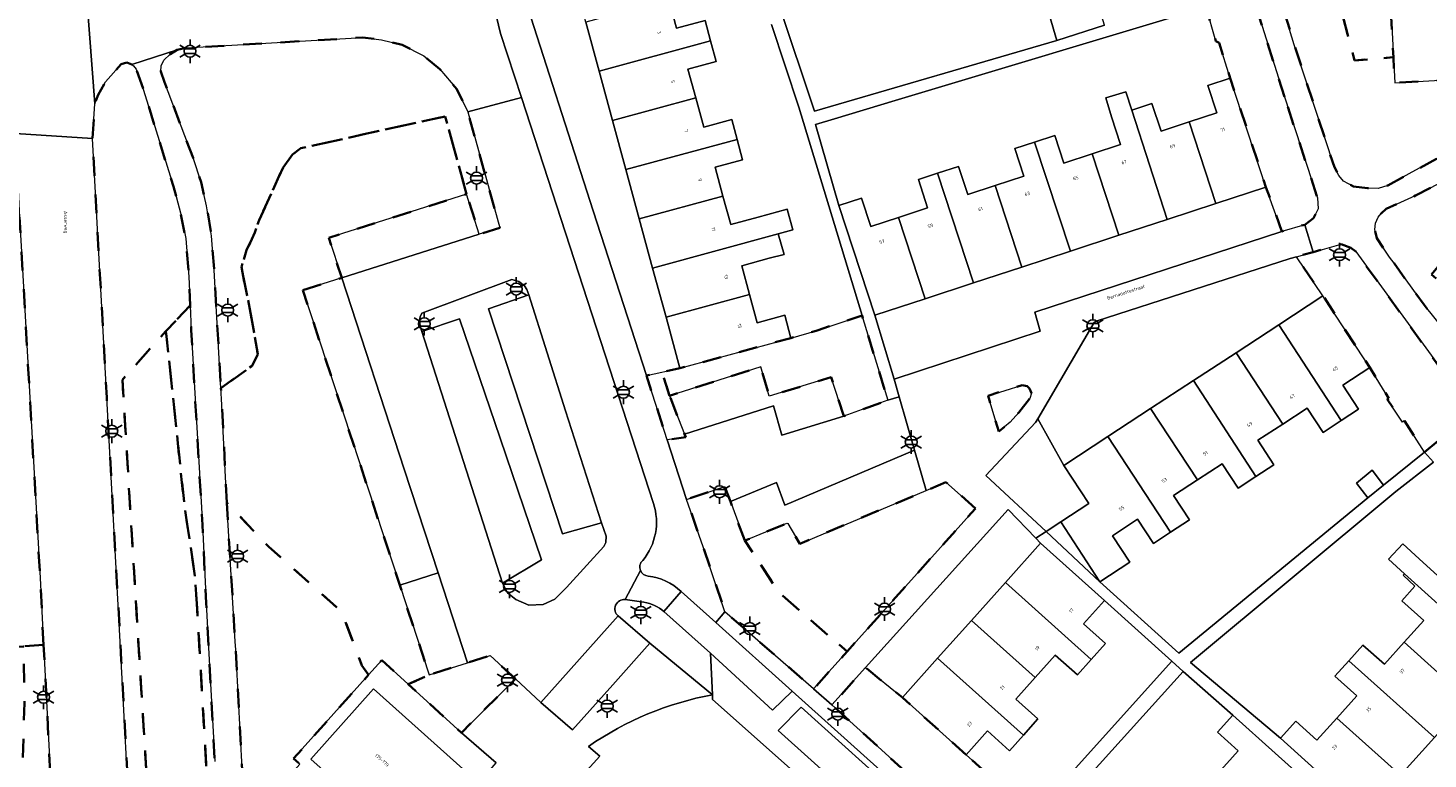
# Model space of a CAD drawing. Extents: x 105780 to 185197, y 477999 to 525027.
# Tile 106 of 256: x 106486 to 106635, y 479739 to 479817. Entities that reach past the tile are written whole.
import ezdxf
from ezdxf.enums import TextEntityAlignment as Align

# ---------------------------------------------------------------- set-up
doc = ezdxf.new("R2010")
doc.units = 0
doc.linetypes.add('XX-HIDDEN', pattern=[4, 2, -2])
for name, color, linetype, lineweight in [('B-GV-GR-HAAG_01-G', 252, 'GR-HAAG1', 13), ('B-GV-GR-MATERIAALGRENS-G', 252, 'XX-HIDDEN', 35), ('B-RO-IE-MEUBILAIR_WEGMEUBILAIR-S', 252, 'Continuous', 25), ('B-XX-KG-KADASTRAAL_BEBOUWING-G', 252, 'Continuous', 20), ('B1-WE-OG-BEBOUWING-T18', 7, 'Continuous', 18), ('B1-WE-OG-TERREIN_ERF-GV', 252, 'Continuous', 18), ('B1-WE-OG-TOPOGRAFIE-T18', 10, 'Continuous', 18), ('B1-WE-VH-VERHARDING_ASFALT-GV', 252, 'Continuous', 18), ('B1-WE-VH-VERHARDING_BETONSTRAATSTEEN-GV', 252, 'Continuous', 18), ('B1-WE-VH-VERHARDING_TEGEL-GV', 252, 'Continuous', 18)]:
    doc.layers.add(name, color=color, linetype=linetype, lineweight=lineweight)
doc.styles.add('NLCS-ISO', font='NLCS-ISO.ttf')
doc.styles.add('NLCS-ISO-M200-T18', font='NLCS-ISO.ttf', dxfattribs={"height": 0.36})
doc.linetypes.add('GR-HAAG1', pattern='A,6,[176,NLCS.shx,S=0.125,R=0,X=0,Y=0],-2', length=8)

# ---------------------------------------------------------------- blocks, each defined once
blk = doc.blocks.new('B-SIE-WEG_LICHTMAST-SO')
at = {"ltscale": 0.1}
for p, q in [((-1.1, 0.63), (-2.19, 1.27)), ((0, 1.27), (0, 2.53)), ((1.1, 0.63), (2.19, 1.27)), ((-1.1, -0.63), (-2.19, -1.27)), ((0, -1.27), (0, -2.53)), ((1.1, -0.63), (2.19, -1.27))]:
    blk.add_line(p, q, dxfattribs=at)
at = {"flags": 128}
for points in [[(-1.16, 0.5), (1.16, 0.5)], [(-1.16, -0.5), (1.16, -0.5)]]:
    blk.add_lwpolyline(points, dxfattribs=at)
at = {"ltscale": 0.1}
blk.add_circle((0, 0), 1.27, dxfattribs=at)
at = {"style": 'NLCS-ISO'}
blk.add_attdef('TYPE', text='', height=1.8, dxfattribs=at).set_placement((0, 2.53), align=Align.BOTTOM_CENTER)

msp = doc.modelspace()

# ---------------------------------------------------------------- linework, layer by layer
at = {"layer": 'B-GV-GR-HAAG_01-G', "flags": 128}
msp.add_lwpolyline([(106596.662, 479770.199), (106593.9, 479775.17), (106593.67, 479774.78), (106588.37, 479769.13), (106594.785, 479763.164), (106596.357, 479764.193), (106599.321, 479766.133)], close=True, dxfattribs=at)
at = {"layer": 'B-GV-GR-MATERIAALGRENS-G', "flags": 128}
for points in [[(106644.615, 479902.263), (106642.997, 479903.136), (106645.015, 479906.834), (106643.436, 479907.647), (106641.817, 479908.359), (106640.889, 479908.548), (106640.245, 479908.6), (106632.382, 479908.137), (106629.532, 479907.969), (106629.738, 479903.687), (106628.312, 479901.013), (106624.509, 479900.858), (106622.821, 479903.438), (106622.65, 479907.564), (106608.47, 479906.73), (106608.642, 479903.15), (106609.661, 479881.894), (106610.01, 479874.61), (106610.23, 479870.456), (106611.24, 479851.36), (106611.66, 479848.07), (106612.57, 479844.1), (106616.3, 479831.1), (106621.2, 479814.97), (106625.47, 479801.93), (106625.94, 479801.04), (106626.44, 479800.45), (106627.51, 479799.89), (106629.01, 479799.7), (106630.13, 479799.68), (106631.15, 479800), (106633.72, 479801.402), (106641.227, 479805.497), (106645.138, 479808.017), (106647.887, 479810), (106649.365, 479811.286), (106651.389, 479812.756), (106650.799, 479813.983), (106643.278, 479813.57), (106643.416, 479811.576), (106631.898, 479810.92), (106631.75, 479813.642), (106627.615, 479813.291), (106624.888, 479823.543), (106622.016, 479837.905), (106621.218, 479848.118), (106622.335, 479856.736), (106624.005, 479861.998), (106628.205, 479871.407)], [(106644.907, 479888.527), (106644.81, 479888.58), (106645.75, 479890.57), (106645.905, 479890.485), (106650.658, 479899.803), (106651.311, 479903.589), (106646.609, 479906.012), (106645.015, 479906.834), (106642.997, 479903.136), (106644.615, 479902.263), (106628.205, 479871.407), (106624.005, 479861.998), (106622.335, 479856.736), (106621.218, 479848.118), (106622.016, 479837.905), (106624.888, 479823.543), (106627.615, 479813.291), (106631.75, 479813.642), (106629.336, 479857.999)], [(106620.18, 479809.41), (106616.709, 479820.33), (106611.815, 479818.954), (106612.87, 479815.36), (106613.21, 479815.17), (106614.39, 479811.413), (106618.188, 479799.815), (106619.88, 479795.11), (106622.33, 479795.82), (106623.26, 479796.52), (106623.76, 479797.49), (106623.66, 479798.69)], [(106513.59, 479801.92), (106514.59, 479803.28), (106515.46, 479803.95), (106530.844, 479807.344), (106533.113, 479799.08), (106534.459, 479794.797), (106536.64, 479795.49), (106533.25, 479807.84), (106532.08, 479810.23), (106530.26, 479812.37), (106528.58, 479813.78), (106526.26, 479814.94), (106524.04, 479815.49), (106522.03, 479815.74), (106503.27, 479814.62), (106502.32, 479814.44), (106501.57, 479813.98), (106500.88, 479813.31), (106500.6, 479812.71), (106500.57, 479812.13), (106500.96, 479810.97), (106504, 479802.93), (106504.85, 479800.35), (106505.45, 479797.81), (106505.98, 479794.62), (106506.24, 479790.99), (106506.965, 479778.432), (106510.29, 479780.81), (106510.88, 479782.04), (106510.12, 479786.43), (106509.14, 479791.35), (106509.7, 479793.09), (106510.56, 479794.99), (106511.04, 479796.31)], [(106497.49, 479812.87), (106496.94, 479813.09), (106496.36, 479812.91), (106494.68, 479811.03), (106493.9, 479809.65), (106493.56, 479808.68), (106493.29, 479805), (106494.814, 479777.439), (106496.36, 479749.48), (106498.267, 479713.574), (106499.3, 479713.59), (106499.07, 479717.8), (106499.74, 479717.79), (106500.23, 479717.897), (106499.982, 479721.962), (106498.286, 479749.715), (106496.477, 479779.313), (106501.115, 479784.496), (106503.695, 479787.212), (106503.56, 479790.28), (106503.23, 479794.35), (106502.66, 479797.07), (106501.91, 479799.88), (106498.74, 479810.15), (106497.95, 479812.37), (106497.67, 479812.72)], [(106651.268, 479776.84), (106650.321, 479777.681), (106649.207, 479778.672), (106642.166, 479784.982), (106640.667, 479786.333), (106637.41, 479789.16), (106635.791, 479790.522), (106637.31, 479792.37), (106638.699, 479793.786), (106643, 479798.17), (106643.791, 479799.095), (106650.186, 479806.244), (106653.4, 479810.209), (106653.061, 479810.514), (106652.264, 479810.166), (106644.416, 479804.987), (106639.041, 479801.608), (106637.887, 479800.882), (106634.117, 479798.913), (106630.996, 479797.523), (106630.463, 479797.001), (106630.144, 479796.61), (106629.838, 479795.982), (106629.788, 479795.317), (106629.974, 479794.375), (106631.339, 479792.374), (106631.818, 479791.714), (106635.027, 479787.285), (106639.415, 479781.825), (106643.809, 479775.941), (106648.77, 479769.934), (106651.961, 479766.196), (106654.445, 479763.609), (106657.559, 479760.682), (106659.38, 479759.045), (106661.069, 479757.657), (106663.502, 479756.019), (106666.984, 479753.826), (106671.392, 479750.696), (106671.948, 479750.301), (106678.07, 479745.8), (106684.804, 479740.653), (106691.246, 479735.584), (106691.269, 479735.609), (106653.725, 479768.953), (106652.367, 479770.161), (106654.03, 479772.03), (106655.26, 479773.34)], [(106515.693, 479788.836), (106519.83, 479790.15), (106518.435, 479794.417), (106533.113, 479799.08), (106530.844, 479807.344), (106515.46, 479803.95), (106514.59, 479803.28), (106513.59, 479801.92), (106511.04, 479796.31), (106510.56, 479794.99), (106509.7, 479793.09), (106509.14, 479791.35), (106510.12, 479786.43), (106510.88, 479782.04), (106510.29, 479780.81), (106506.965, 479778.432), (106507.03, 479777.3), (106507.606, 479766.223), (106512.05, 479761.54), (106519.56, 479754.88), (106519.95, 479754.27), (106521.98, 479748.91), (106522.682, 479747.91), (106524.089, 479749.482), (106526.91, 479746.91), (106529.14, 479747.92), (106526.002, 479757.469)], [(106485.541, 479796.618), (106482.948, 479798.975), (106483.845, 479780.85), (106484.28, 479772.3), (106484.137, 479762.411), (106484.09, 479759.16), (106483.64, 479750.88), (106485.943, 479750.946), (106488.095, 479751.114), (106487.72, 479758.25)], [(106627.75, 479792.95), (106627.22, 479793.35), (106626.18, 479793.74), (106623.219, 479792.905), (106621.429, 479792.4), (106624.258, 479788.252), (106629.247, 479780.626), (106631.28, 479777.33), (106631.08, 479777.26), (106632.73, 479774.81), (106632.93, 479774.96), (106635.079, 479771.611), (106640.19, 479775.83)], [(106503.695, 479787.212), (106501.115, 479784.496), (106503.11, 479765.68), (106504.2, 479758.47), (106504.407, 479755.503), (106506.344, 479722.185), (106506.572, 479718.269), (106507.57, 479718.327), (106507.389, 479722.222), (106507.22, 479725.84), (106507.198, 479726.15), (106507.021, 479728.648), (106506.31, 479738.69), (106505.694, 479750.168), (106505.405, 479755.561), (106504.99, 479763.89), (106503.81, 479784.59)], [(106575.302, 479785.842), (106575.205, 479786.161), (106570.41, 479784.572), (106567.634, 479783.759), (106555.82, 479780.543), (106553.901, 479780.122), (106554.72, 479777.62), (106564.435, 479780.693), (106565.307, 479777.573), (106571.92, 479779.59), (106573.28, 479775.44), (106577.95, 479777.13)], [(106504.407, 479755.503), (106504.2, 479758.47), (106503.11, 479765.68), (106501.115, 479784.496), (106496.477, 479779.313), (106498.286, 479749.715), (106499.982, 479721.962), (106506.344, 479722.185)], [(106554.72, 479777.62), (106553.901, 479780.122), (106552.252, 479779.76), (106554.45, 479772.94), (106556.45, 479773.2), (106556.315, 479773.544)], [(106593.22, 479777.9), (106593.03, 479778.38), (106592.78, 479778.62), (106592.24, 479778.75), (106588.61, 479777.62), (106589.75, 479773.8), (106590.96, 479774.79), (106591.89, 479775.85), (106593.05, 479777.31)], [(106587.28, 479765.63), (106584.13, 479768.42), (106582.025, 479767.531), (106568.59, 479761.86), (106567.31, 479764.03), (106567.21, 479764.04), (106562.73, 479762.2), (106566.333, 479756.703), (106573.605, 479750.4)], [(106562.73, 479762.2), (106561.186, 479766.349), (106560.59, 479767.95), (106556.52, 479766.59), (106558.291, 479761.538), (106560.612, 479754.622), (106570.051, 479746.441), (106573.605, 479750.4), (106566.333, 479756.703)], [(106522.682, 479747.91), (106521.98, 479748.91), (106519.95, 479754.27), (106519.56, 479754.88), (106512.05, 479761.54), (106507.606, 479766.223), (106507.7, 479764.42), (106508.485, 479751.471), (106508.54, 479750.57), (106509.39, 479734.69), (106510.28, 479716.33), (106510.5, 479714.5), (106510.928, 479713.17), (106514.58, 479713.38), (106521.046, 479721.015), (106525.875, 479726.717), (106514.231, 479737.139), (106515.358, 479738.419), (106514.708, 479739.001)], [(106488.095, 479751.114), (106485.943, 479750.946), (106486.06, 479744.94), (106485.741, 479734.522), (106485.69, 479732.86), (106485.08, 479718.77), (106485.61, 479718.02), (106486.078, 479717.562), (106487.084, 479717.226), (106488.22, 479717.21), (106488.86, 479717.22), (106489.066, 479713.43), (106490.384, 479713.451), (106489.67, 479721.1)], [(106538.308, 479747.498), (106535.635, 479749.978), (106533.214, 479749.211), (106529.14, 479747.92), (106526.91, 479746.91), (106532.57, 479741.75)], [(106586.28, 479739.423), (106579.492, 479745.492), (106575.577, 479748.691), (106571.99, 479744.719), (106599.697, 479719.6), (106601.225, 479721.298), (106603.51, 479719.241), (106604.06, 479718.746), (106603.427, 479718.025), (106604.333, 479717.209), (106603.446, 479716.201), (106608.755, 479711.388), (106612.574, 479715.729), (106608.852, 479719.08), (106599.772, 479727.256), (106598.54, 479728.439)]]:
    msp.add_lwpolyline(points, close=True, dxfattribs=at)
at = {"layer": 'B-XX-KG-KADASTRAAL_BEBOUWING-G', "flags": 128}
for points in [[(106554.634, 479819.79), (106545.792, 479817.384), (106547.218, 479812.148), (106559.085, 479815.378), (106558.497, 479817.539), (106555.471, 479816.716)], [(106595.93, 479815.43), (106600.992, 479817.063), (106600.23, 479819.55), (106595.16, 479818.07)], [(106559.085, 479815.378), (106547.218, 479812.148), (106548.643, 479806.913), (106557.501, 479809.324), (106556.672, 479812.368), (106559.682, 479813.187)], [(106614.39, 479811.413), (106612.014, 479810.635), (106612.969, 479807.72), (106609.999, 479806.748), (106612.843, 479798.065), (106618.188, 479799.815)], [(106557.501, 479809.324), (106548.643, 479806.913), (106550.068, 479801.677), (106561.903, 479804.899), (106561.328, 479807.01), (106558.351, 479806.2)], [(106603.905, 479808.009), (106603.28, 479809.95), (106601.13, 479809.33), (106601.736, 479807.299), (106602.703, 479804.345), (106599.692, 479803.359), (106602.531, 479794.688), (106607.687, 479796.377)], [(106609.999, 479806.748), (106607.023, 479805.774), (106606.06, 479808.715), (106603.905, 479808.009), (106607.687, 479796.377), (106612.843, 479798.065)], [(106561.903, 479804.899), (106550.068, 479801.677), (106551.493, 479796.442), (106560.401, 479798.867), (106559.565, 479801.94), (106562.491, 479802.737)], [(106593.572, 479804.612), (106591.468, 479803.923), (106592.427, 479800.995), (106589.375, 479799.996), (106592.219, 479791.312), (106597.375, 479793)], [(106599.692, 479803.359), (106596.694, 479802.377), (106595.731, 479805.319), (106593.572, 479804.612), (106597.375, 479793), (106602.531, 479794.688)], [(106583.244, 479801.287), (106581.193, 479800.616), (106582.181, 479797.599), (106579.076, 479796.582), (106581.907, 479787.935), (106587.063, 479789.624)], [(106589.375, 479799.996), (106586.456, 479799.04), (106585.481, 479802.02), (106583.244, 479801.287), (106587.063, 479789.624), (106592.219, 479791.312)], [(106564.142, 479796.619), (106561.229, 479795.826), (106560.401, 479798.867), (106551.493, 479796.442), (106552.917, 479791.207), (106566.278, 479794.844), (106567.831, 479795.267), (106567.234, 479797.461)], [(106579.076, 479796.582), (106576.136, 479795.619), (106575.148, 479798.635), (106572.742, 479797.847), (106576.561, 479786.185), (106581.907, 479787.935)], [(106565.331, 479792.252), (106566.908, 479792.651), (106566.278, 479794.844), (106552.917, 479791.207), (106554.343, 479785.971), (106563.229, 479788.39), (106562.395, 479791.453)], [(106563.229, 479788.39), (106554.343, 479785.971), (106555.82, 479780.543), (106567.634, 479783.759), (106566.974, 479786.185), (106564.046, 479785.388)], [(106619.547, 479785.17), (106626.21, 479774.985), (106628.05, 479776.188), (106626.376, 479778.748), (106629.247, 479780.626), (106624.258, 479788.252)], [(106619.547, 479785.17), (106615.004, 479782.198), (106619.973, 479774.602), (106622.581, 479776.308), (106624.275, 479773.719), (106626.21, 479774.985)], [(106615.004, 479782.198), (106610.46, 479779.225), (106617.129, 479769.031), (106619.039, 479770.281), (106617.339, 479772.879), (106619.973, 479774.602)], [(106610.46, 479779.225), (106605.916, 479776.253), (106610.888, 479768.654), (106613.537, 479770.387), (106615.235, 479767.791), (106617.129, 479769.031)], [(106605.916, 479776.253), (106601.373, 479773.281), (106608.032, 479763.102), (106610.037, 479764.413), (106608.349, 479766.993), (106610.888, 479768.654)], [(106601.373, 479773.281), (106596.662, 479770.199), (106599.321, 479766.133), (106596.357, 479764.193), (106600.518, 479757.832), (106603.687, 479759.904), (106601.841, 479762.725), (106604.525, 479764.48), (106606.207, 479761.908), (106608.032, 479763.102)], [(106629.04, 479766.75), (106630.697, 479768.084), (106629.49, 479769.71), (106627.81, 479768.33)], [(106594.194, 479761.935), (106590.452, 479757.75), (106599.587, 479749.546), (106601.1, 479751.238), (106598.762, 479753.328), (106601.01, 479755.842)], [(106640.09, 479759.481), (106637.968, 479757.12), (106635.689, 479759.168), (106634.51, 479760.26), (106632.766, 479761.875), (106631.232, 479760.219), (106632.927, 479758.649), (106643.341, 479749.29), (106646.955, 479753.31)], [(106632.927, 479758.649), (106632.8, 479758.52), (106634.046, 479757.34), (106632.664, 479755.803), (106634.989, 479753.713), (106632.908, 479751.398), (106639.727, 479745.269), (106643.341, 479749.29)], [(106590.452, 479757.75), (106586.843, 479753.714), (106593.635, 479747.641), (106595.762, 479750.02), (106598.123, 479747.909), (106599.587, 479749.546)], [(106586.843, 479753.714), (106583.234, 479749.677), (106592.369, 479741.509), (106593.9, 479743.221), (106591.556, 479745.316), (106593.635, 479747.641)], [(106632.908, 479751.398), (106630.79, 479749.041), (106628.511, 479751.089), (106627.016, 479749.425), (106636.114, 479741.248), (106639.727, 479745.269)], [(106583.234, 479749.677), (106579.492, 479745.492), (106586.28, 479739.423), (106588.536, 479741.946), (106590.883, 479739.848), (106592.369, 479741.509)], [(106627.016, 479749.425), (106625.526, 479747.767), (106627.852, 479745.677), (106625.728, 479743.314), (106632.5, 479737.228), (106636.114, 479741.248)], [(106527.754, 479728.936), (106534.424, 479736.388), (106523.222, 479746.414), (106516.552, 479738.962)], [(106614.672, 479743.641), (106613.018, 479741.803), (106615.222, 479739.819), (106613.105, 479737.467), (106619.899, 479731.35), (106623.671, 479735.539)], [(106625.728, 479743.314), (106623.612, 479740.96), (106621.358, 479742.986), (106619.727, 479741.171), (106628.233, 479733.524), (106628.752, 479733.058), (106632.5, 479737.228)]]:
    msp.add_lwpolyline(points, close=True, dxfattribs=at)
msp.add_lwpolyline([(106559.293, 479745.795, 0.1063443), (106546.102, 479740.308)], format="xyb", dxfattribs=at)
for points in [[(106571.377, 479734.563), (106559.296, 479745.29), (106559.293, 479745.795)], [(106546.102, 479740.308), (106547.301, 479739.247), (106536.429, 479727.282)]]:
    msp.add_lwpolyline(points, dxfattribs=at)
at = {"layer": 'B1-WE-OG-TERREIN_ERF-GV', "flags": 128}
for points in [[(106644.907, 479888.527), (106629.336, 479857.999), (106631.75, 479813.642), (106631.898, 479810.92), (106643.416, 479811.576)], [(106554.634, 479819.79), (106555.471, 479816.716), (106558.497, 479817.539), (106559.085, 479815.378), (106559.682, 479813.187), (106556.672, 479812.368), (106557.501, 479809.324), (106558.351, 479806.2), (106561.328, 479807.01), (106561.903, 479804.899), (106562.491, 479802.737), (106559.565, 479801.94), (106560.401, 479798.867), (106561.229, 479795.826), (106564.142, 479796.619), (106567.234, 479797.461), (106567.831, 479795.267), (106566.278, 479794.844), (106566.908, 479792.651), (106565.331, 479792.252), (106562.395, 479791.453), (106563.229, 479788.39), (106564.046, 479785.388), (106566.974, 479786.185), (106567.634, 479783.759), (106570.41, 479784.572), (106575.205, 479786.161), (106568.47, 479808.32), (106565.573, 479817.124)], [(106566.398, 479819.154), (106570.13, 479807.91), (106595.93, 479815.43), (106595.16, 479818.07)], [(106636.031, 479770.539), (106632, 479767.43), (106610.17, 479749.22), (106619.727, 479741.171), (106621.358, 479742.986), (106623.612, 479740.96), (106625.728, 479743.314), (106627.852, 479745.677), (106625.526, 479747.767), (106627.016, 479749.425), (106628.511, 479751.089), (106630.79, 479749.041), (106632.908, 479751.398), (106634.989, 479753.713), (106632.664, 479755.803), (106634.046, 479757.34), (106632.8, 479758.52), (106632.927, 479758.649), (106631.232, 479760.219), (106632.766, 479761.875), (106634.51, 479760.26), (106635.689, 479759.168)], [(106594.74, 479734.43), (106608.18, 479749.37), (106601.01, 479755.842), (106598.762, 479753.328), (106601.1, 479751.238), (106599.587, 479749.546), (106598.123, 479747.909), (106595.762, 479750.02), (106593.635, 479747.641), (106591.556, 479745.316), (106593.9, 479743.221), (106592.369, 479741.509), (106590.883, 479739.848), (106588.536, 479741.946), (106586.28, 479739.423), (106598.54, 479728.439)], [(106613.105, 479737.467), (106615.222, 479739.819), (106613.018, 479741.803), (106614.672, 479743.641), (106609.36, 479748.27), (106596.19, 479733.67)]]:
    msp.add_lwpolyline(points, dxfattribs=at)
for points in [[(106545.792, 479817.384), (106544.315, 479822.812), (106538.958, 479821.01), (106546.598, 479797.303), (106552.252, 479779.76), (106553.901, 479780.122), (106555.82, 479780.543), (106554.343, 479785.971), (106552.917, 479791.207), (106551.493, 479796.442), (106550.068, 479801.677), (106548.643, 479806.913), (106547.218, 479812.148)], [(106601.736, 479807.299), (106601.13, 479809.33), (106603.28, 479809.95), (106603.905, 479808.009), (106606.06, 479808.715), (106607.023, 479805.774), (106609.999, 479806.748), (106612.969, 479807.72), (106612.014, 479810.635), (106614.39, 479811.413), (106613.21, 479815.17), (106612.87, 479815.36), (106611.815, 479818.954), (106578.736, 479809.03), (106572.273, 479807.094), (106570.26, 479806.49), (106572.742, 479797.847), (106575.148, 479798.635), (106576.136, 479795.619), (106579.076, 479796.582), (106582.181, 479797.599), (106581.193, 479800.616), (106583.244, 479801.287), (106585.481, 479802.02), (106586.456, 479799.04), (106589.375, 479799.996), (106592.427, 479800.995), (106591.468, 479803.923), (106593.572, 479804.612), (106595.731, 479805.319), (106596.694, 479802.377), (106599.692, 479803.359), (106602.703, 479804.345)], [(106619.88, 479795.11), (106618.188, 479799.815), (106612.843, 479798.065), (106607.687, 479796.377), (106602.531, 479794.688), (106597.375, 479793), (106592.219, 479791.312), (106587.063, 479789.624), (106581.907, 479787.935), (106576.561, 479786.185), (106578.63, 479779.37), (106594.153, 479784.494), (106593.597, 479786.515)], [(106610.46, 479779.225), (106615.004, 479782.198), (106619.547, 479785.17), (106624.258, 479788.252), (106621.429, 479792.4), (106620.764, 479792.213), (106600.13, 479785.56), (106599.92, 479785.4), (106593.9, 479775.17), (106596.662, 479770.199), (106601.373, 479773.281), (106605.916, 479776.253)], [(106629.04, 479766.75), (106627.81, 479768.33), (106629.49, 479769.71), (106630.697, 479768.084), (106635.079, 479771.611), (106632.93, 479774.96), (106632.73, 479774.81), (106631.08, 479777.26), (106631.28, 479777.33), (106629.247, 479780.626), (106626.376, 479778.748), (106628.05, 479776.188), (106626.21, 479774.985), (106624.275, 479773.719), (106622.581, 479776.308), (106619.973, 479774.602), (106617.339, 479772.879), (106619.039, 479770.281), (106617.129, 479769.031), (106615.235, 479767.791), (106613.537, 479770.387), (106610.888, 479768.654), (106608.349, 479766.993), (106610.037, 479764.413), (106608.032, 479763.102), (106606.207, 479761.908), (106604.525, 479764.48), (106601.841, 479762.725), (106603.687, 479759.904), (106600.518, 479757.832), (106608.91, 479750.22)], [(106590.452, 479757.75), (106594.194, 479761.935), (106593.698, 479762.453), (106590.77, 479765.51), (106575.577, 479748.691), (106579.492, 479745.492), (106583.234, 479749.677), (106586.843, 479753.714)], [(106596.357, 479764.193), (106594.785, 479763.164), (106600.518, 479757.832)], [(106642.348, 479740.753), (106654.541, 479754.336), (106650.702, 479757.479), (106646.955, 479753.31), (106643.341, 479749.29), (106639.727, 479745.269), (106636.114, 479741.248), (106632.5, 479737.228), (106628.752, 479733.058), (106632.41, 479729.59), (106638.8, 479736.8)], [(106534.424, 479736.388), (106536.26, 479738.564), (106532.57, 479741.75), (106526.91, 479746.91), (106524.089, 479749.482), (106522.682, 479747.91), (106514.708, 479739.001), (106515.358, 479738.419), (106514.231, 479737.139), (106525.875, 479726.717), (106527.754, 479728.936), (106516.552, 479738.962), (106523.222, 479746.414)], [(106609.36, 479748.27), (106608.18, 479749.37), (106594.74, 479734.43), (106596.19, 479733.67)]]:
    msp.add_lwpolyline(points, close=True, dxfattribs=at)
at = {"layer": 'B1-WE-VH-VERHARDING_ASFALT-GV', "flags": 128}
for points in [[(106485.12, 479805.51), (106493.29, 479805), (106493.56, 479808.68), (106492.16, 479826.87), (106491.82, 479829.78), (106490.976, 479842.931), (106489.623, 479864.012), (106489.25, 479869.83), (106487.99, 479878.69), (106486.27, 479887.14)], [(106641.227, 479805.497), (106633.72, 479801.402), (106631.15, 479800), (106630.13, 479799.68), (106629.01, 479799.7), (106627.51, 479799.89), (106626.44, 479800.45), (106625.94, 479801.04), (106625.47, 479801.93), (106621.2, 479814.97), (106616.3, 479831.1)], [(106492.16, 479826.87), (106493.56, 479808.68), (106493.9, 479809.65), (106494.68, 479811.03), (106496.36, 479812.91), (106496.94, 479813.09), (106497.49, 479812.87), (106502.32, 479814.44), (106503.27, 479814.62), (106522.03, 479815.74), (106524.04, 479815.49), (106526.26, 479814.94), (106528.58, 479813.78), (106530.26, 479812.37), (106532.08, 479810.23), (106533.25, 479807.84), (106538.961, 479809.336), (106536.74, 479816.17), (106535.4, 479821.65)], [(106616.709, 479820.33), (106620.18, 479809.41), (106623.66, 479798.69), (106623.76, 479797.49), (106623.26, 479796.52), (106622.33, 479795.82), (106623.219, 479792.905), (106626.18, 479793.74), (106627.22, 479793.35), (106627.75, 479792.95), (106640.19, 479775.83), (106635.079, 479771.611), (106636.031, 479770.539)], [(106509.39, 479734.69), (106508.54, 479750.57), (106508.485, 479751.471), (106507.7, 479764.42), (106507.606, 479766.223), (106507.03, 479777.3), (106506.965, 479778.432), (106506.24, 479790.99), (106505.98, 479794.62), (106505.45, 479797.81), (106504.85, 479800.35), (106504, 479802.93), (106500.96, 479810.97), (106500.57, 479812.13), (106500.6, 479812.71), (106500.88, 479813.31), (106501.57, 479813.98), (106502.32, 479814.44), (106497.49, 479812.87), (106497.67, 479812.72), (106497.95, 479812.37), (106498.74, 479810.15), (106501.91, 479799.88), (106502.66, 479797.07), (106503.23, 479794.35), (106503.56, 479790.28), (106503.695, 479787.212), (106503.81, 479784.59), (106504.99, 479763.89), (106505.405, 479755.561), (106505.694, 479750.168), (106506.31, 479738.69)], [(106538.961, 479809.336), (106533.25, 479807.84), (106536.64, 479795.49), (106534.459, 479794.797), (106519.83, 479790.15), (106526.485, 479769.792), (106530.084, 479758.785), (106533.214, 479749.211), (106535.635, 479749.978), (106538.308, 479747.498), (106541.01, 479744.99), (106549.252, 479754.186)], [(106552.997, 479766.151), (106538.961, 479809.336)], [(106639.415, 479781.825), (106635.027, 479787.285), (106631.818, 479791.714), (106631.339, 479792.374), (106629.974, 479794.375), (106629.788, 479795.317), (106629.838, 479795.982), (106630.144, 479796.61), (106630.463, 479797.001), (106630.996, 479797.523), (106634.117, 479798.913), (106637.887, 479800.882)], [(106549.975, 479755.919), (106551.617, 479759.016)]]:
    msp.add_lwpolyline(points, dxfattribs=at)
for points in [[(106494.814, 479777.439), (106493.29, 479805), (106485.12, 479805.51), (106485.46, 479798.05), (106485.541, 479796.618), (106487.72, 479758.25), (106488.095, 479751.114), (106489.67, 479721.1), (106490.384, 479713.451), (106498.267, 479713.574), (106496.36, 479749.48)], [(106537.94, 479789.99), (106538.67, 479789.77), (106539.26, 479789.32), (106539.54, 479788.91), (106539.722, 479788.341), (106543.658, 479776.006), (106547.46, 479764.09), (106547.97, 479762.68), (106547.94, 479762.01), (106547.72, 479761.57), (106545.908, 479759.582), (106543.757, 479757.223), (106542.51, 479755.98), (106541.25, 479755.41), (106539.75, 479755.33), (106538.34, 479755.92), (106537.48, 479756.64), (106536.952, 479757.661), (106528.347, 479784.469), (106528.17, 479785.02), (106528.09, 479785.62), (106528.16, 479786.03), (106528.36, 479786.42)], [(106559.639, 479753.478), (106555.943, 479756.796), (106554.112, 479754.664), (106559.06, 479750.218), (106565.668, 479744.165), (106567.756, 479746.19)], [(106576.451, 479732.845), (106578.009, 479732.318), (106579.89, 479734.414), (106568.711, 479744.475), (106566.289, 479741.991)]]:
    msp.add_lwpolyline(points, close=True, dxfattribs=at)
at = {"layer": 'B1-WE-VH-VERHARDING_ASFALT-GV'}
for points in [[(106551.854, 479760.098, 0.2612066), (106552.997, 479766.151)], [(106551.617, 479759.016, -0.3150235), (106551.854, 479760.098)], [(106549.252, 479754.186, -0.7321699), (106549.975, 479755.919)]]:
    msp.add_lwpolyline(points, format="xyb", dxfattribs=at)
at = {"layer": 'B1-WE-VH-VERHARDING_BETONSTRAATSTEEN-GV', "flags": 128}
for points in [[(106534.459, 479794.797), (106533.113, 479799.08), (106518.435, 479794.417), (106519.83, 479790.15)], [(106519.83, 479790.15), (106515.693, 479788.836), (106526.002, 479757.469), (106530.084, 479758.785), (106526.485, 479769.792)], [(106535.45, 479786.88), (106539.722, 479788.341), (106539.54, 479788.91), (106539.26, 479789.32), (106538.67, 479789.77), (106537.94, 479789.99), (106528.36, 479786.42), (106528.16, 479786.03), (106528.09, 479785.62), (106528.17, 479785.02), (106528.347, 479784.469), (106532.37, 479785.81), (106536.691, 479773.114), (106541.1, 479760.16), (106536.952, 479757.661), (106537.48, 479756.64), (106538.34, 479755.92), (106539.75, 479755.33), (106541.25, 479755.41), (106542.51, 479755.98), (106543.757, 479757.223), (106545.908, 479759.582), (106547.72, 479761.57), (106547.94, 479762.01), (106547.97, 479762.68), (106547.46, 479764.09), (106543.32, 479762.94)], [(106543.658, 479776.006), (106539.722, 479788.341), (106535.45, 479786.88), (106543.32, 479762.94), (106547.46, 479764.09)], [(106536.691, 479773.114), (106532.37, 479785.81), (106528.347, 479784.469), (106536.952, 479757.661), (106541.1, 479760.16)], [(106552.63, 479751.28), (106549.252, 479754.186), (106541.01, 479744.99), (106544.38, 479742.06), (106548.683, 479746.869)]]:
    msp.add_lwpolyline(points, close=True, dxfattribs=at)
at = {"layer": 'B1-WE-VH-VERHARDING_TEGEL-GV', "flags": 128}
for points in [[(106538.958, 479821.01), (106537.25, 479826.31), (106537.085, 479828.713), (106536.78, 479833.16), (106534.409, 479833.043), (106534.63, 479828.68), (106535.4, 479821.65), (106536.74, 479816.17), (106538.961, 479809.336), (106552.997, 479766.151)], [(106555.943, 479756.796), (106559.639, 479753.478), (106560.612, 479754.622), (106558.291, 479761.538), (106556.52, 479766.59), (106554.45, 479772.94), (106552.252, 479779.76), (106546.598, 479797.303), (106538.958, 479821.01)], [(106600.992, 479817.063), (106595.93, 479815.43), (106570.13, 479807.91), (106566.398, 479819.154)], [(106565.573, 479817.124), (106568.47, 479808.32), (106575.205, 479786.161), (106575.302, 479785.842), (106577.95, 479777.13), (106579.169, 479777.49), (106578.63, 479779.37), (106576.561, 479786.185), (106572.742, 479797.847), (106570.26, 479806.49), (106572.273, 479807.094), (106578.736, 479809.03), (106611.815, 479818.954)], [(106551.617, 479759.016), (106549.975, 479755.919), (106551.992, 479755.651)], [(106554.112, 479754.664), (106555.943, 479756.796)], [(106551.992, 479755.651), (106549.975, 479755.919)], [(106549.252, 479754.186), (106552.63, 479751.28), (106559.293, 479745.795), (106559.06, 479750.218), (106554.112, 479754.664)], [(106633.33, 479726.93), (106642.946, 479737.673), (106656.89, 479753.25), (106656.431, 479753.61), (106655.001, 479754.732), (106654.541, 479754.336), (106642.348, 479740.753), (106638.8, 479736.8), (106632.41, 479729.59), (106628.752, 479733.058), (106628.233, 479733.524), (106627.206, 479732.357), (106612.574, 479715.729), (106608.755, 479711.388), (106603.446, 479716.201), (106599.697, 479719.6), (106571.99, 479744.719), (106570.051, 479746.441), (106560.612, 479754.622), (106559.639, 479753.478), (106567.756, 479746.19), (106612.142, 479706.337)], [(106559.293, 479745.795), (106552.63, 479751.28), (106548.683, 479746.869), (106544.38, 479742.06), (106541.01, 479744.99), (106538.308, 479747.498), (106532.57, 479741.75), (106536.26, 479738.564)], [(106612.142, 479706.337), (106567.756, 479746.19), (106565.668, 479744.165), (106559.06, 479750.218), (106559.293, 479745.795), (106559.296, 479745.29), (106571.377, 479734.563), (106576.451, 479732.845), (106566.289, 479741.991), (106568.711, 479744.475), (106579.89, 479734.414), (106578.009, 479732.318)], [(106536.429, 479727.282), (106547.301, 479739.247), (106546.102, 479740.308)]]:
    msp.add_lwpolyline(points, dxfattribs=at)
for points in [[(106620.764, 479792.213), (106621.429, 479792.4), (106623.219, 479792.905), (106622.33, 479795.82), (106619.88, 479795.11), (106593.597, 479786.515), (106594.153, 479784.494), (106578.63, 479779.37), (106579.169, 479777.49), (106580.797, 479771.814), (106582.025, 479767.531), (106584.13, 479768.42), (106587.28, 479765.63), (106573.605, 479750.4), (106570.051, 479746.441), (106571.99, 479744.719), (106575.577, 479748.691), (106590.77, 479765.51), (106593.698, 479762.453), (106594.785, 479763.164), (106588.37, 479769.13), (106593.67, 479774.78), (106593.9, 479775.17), (106599.92, 479785.4), (106600.13, 479785.56)], [(106571.92, 479779.59), (106565.307, 479777.573), (106564.435, 479780.693), (106554.72, 479777.62), (106556.315, 479773.544), (106565.795, 479776.543), (106566.667, 479773.423), (106573.28, 479775.44)], [(106579.169, 479777.49), (106577.95, 479777.13), (106573.28, 479775.44), (106566.667, 479773.423), (106565.795, 479776.543), (106556.315, 479773.544), (106556.45, 479773.2), (106554.45, 479772.94), (106556.52, 479766.59), (106560.59, 479767.95), (106561.186, 479766.349), (106566.107, 479768.37), (106566.993, 479765.987), (106580.797, 479771.814)], [(106593.22, 479777.9), (106593.05, 479777.31), (106591.89, 479775.85), (106590.96, 479774.79), (106589.75, 479773.8), (106588.61, 479777.62), (106592.24, 479778.75), (106592.78, 479778.62), (106593.03, 479778.38)], [(106582.025, 479767.531), (106580.797, 479771.814), (106566.993, 479765.987), (106566.107, 479768.37), (106561.186, 479766.349), (106562.73, 479762.2), (106567.21, 479764.04), (106567.31, 479764.03), (106568.59, 479761.86)], [(106632, 479767.43), (106636.031, 479770.539), (106635.079, 479771.611), (106630.697, 479768.084), (106629.04, 479766.75), (106608.91, 479750.22), (106600.518, 479757.832), (106594.785, 479763.164), (106593.698, 479762.453), (106594.194, 479761.935), (106601.01, 479755.842), (106608.18, 479749.37), (106609.36, 479748.27), (106614.672, 479743.641), (106623.671, 479735.539), (106627.206, 479732.357), (106628.233, 479733.524), (106619.727, 479741.171), (106610.17, 479749.22)], [(106530.084, 479758.785), (106526.002, 479757.469), (106529.14, 479747.92), (106533.214, 479749.211)]]:
    msp.add_lwpolyline(points, close=True, dxfattribs=at)
at = {"layer": 'B1-WE-VH-VERHARDING_TEGEL-GV'}
for points in [[(106552.997, 479766.151, -0.2612066), (106551.854, 479760.098)], [(106551.854, 479760.098, 0.3150235), (106551.617, 479759.016)], [(106552.44, 479758.425, -0.2829273), (106551.617, 479759.016)], [(106551.617, 479759.016, 0.2829273), (106552.44, 479758.425)], [(106555.943, 479756.796, 0.1657288), (106552.44, 479758.425)], [(106552.44, 479758.425, -0.1657288), (106555.943, 479756.796)], [(106549.975, 479755.919, 0.7321699), (106549.252, 479754.186)], [(106551.992, 479755.651, -0.1354464), (106554.112, 479754.664)], [(106554.112, 479754.664, 0.1354464), (106551.992, 479755.651)], [(106546.102, 479740.308, -0.1063443), (106559.293, 479745.795)]]:
    msp.add_lwpolyline(points, format="xyb", dxfattribs=at)

# ---------------------------------------------------------------- block references
at = {"layer": 'B-RO-IE-MEUBILAIR_WEGMEUBILAIR-S', "xscale": 0.5, "yscale": 0.5, "zscale": 0.5}
for p in [(106503.677, 479814.276), (106534.181, 479800.771), (106626.026, 479792.626), (106538.404, 479788.969), (106507.687, 479786.723), (106528.616, 479785.276), (106599.766, 479785.066), (106549.806, 479777.996), (106495.346, 479773.845), (106580.436, 479772.686), (106560.046, 479767.396), (106508.746, 479760.542), (106537.687, 479757.326), (106551.657, 479754.566), (106577.606, 479754.916), (106563.246, 479752.845), (106537.476, 479747.356), (106488.096, 479745.536), (106548.08, 479744.596), (106572.618, 479743.743)]:
    msp.add_blockref('B-SIE-WEG_LICHTMAST-SO', p, dxfattribs=at)

# ---------------------------------------------------------------- texts
at = {"layer": 'B1-WE-OG-BEBOUWING-T18', "style": 'NLCS-ISO-M200-T18'}
for s, rotation, p in [('3', 285.2, (106553.622, 479816.274)), ('5', 285.2, (106555.063, 479811.044)), ('7', 285.2, (106556.488, 479805.808)), ('71', 18.1, (106613.583, 479805.922)), ('69', 18.1, (106608.249, 479804.176)), ('67', 18.1, (106603.097, 479802.475)), ('9', 285.2, (106557.964, 479800.587)), ('65', 18.1, (106597.941, 479800.786)), ('63', 18.1, (106592.782, 479799.112)), ('61', 18.1, (106587.804, 479797.482)), ('11', 285.2, (106559.395, 479795.33)), ('59', 18.1, (106582.482, 479795.698)), ('57', 18.1, (106577.326, 479794.01)), ('13', 285.2, (106560.748, 479790.27)), ('15', 285.2, (106562.173, 479785.035)), ('45', 33.2, (106625.559, 479780.484)), ('47', 33.2, (106620.995, 479777.542)), ('49', 33.2, (106616.452, 479774.57)), ('51', 33.2, (106611.753, 479771.491)), ('53', 33.2, (106607.367, 479768.622)), ('55', 33.2, (106602.829, 479765.641)), ('17', 48.2, (106597.487, 479754.756)), ('19', 48.2, (106593.855, 479750.741)), ('37', 48, (106632.68, 479748.302)), ('21', 48.2, (106590.121, 479746.564)), ('35', 48, (106629.114, 479744.24)), ('23', 48.2, (106586.633, 479742.672)), ('33', 48, (106625.5, 479740.219)), ('175-179', 318, (106524.106, 479738.833))]:
    msp.add_text(s, height=0.36, rotation=rotation, dxfattribs=at).set_placement(p, align=Align.MIDDLE)
at = {"layer": 'B1-WE-OG-TOPOGRAFIE-T18', "style": 'NLCS-ISO-M200-T18'}
for s, rotation, p in [('Asserweg', 271.7, (106490.408, 479796.089)), ('Bernadottestraat', 17.9, (106603.291, 479788.639))]:
    msp.add_text(s, height=0.36, rotation=rotation, dxfattribs=at).set_placement(p, align=Align.MIDDLE)

doc.saveas('drawing.dxf')
